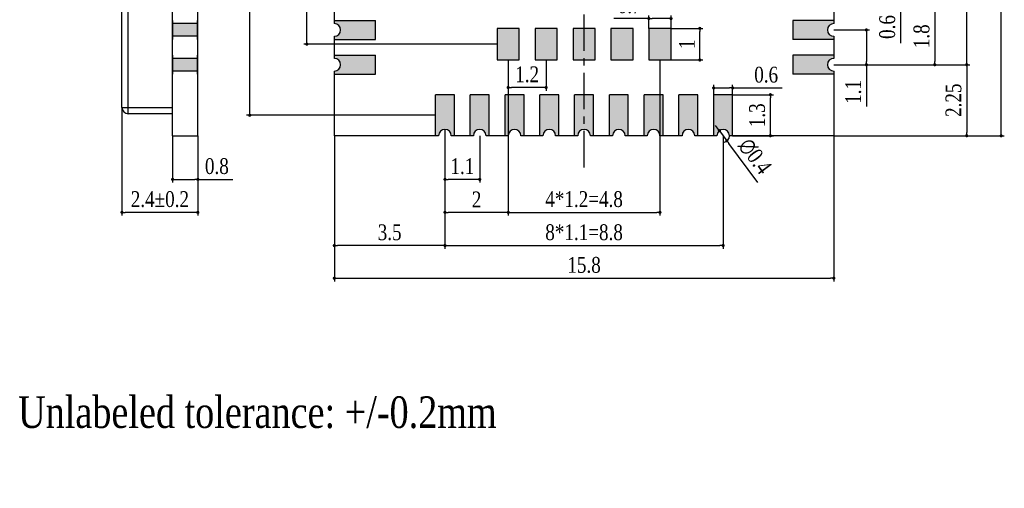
# Model space of a CAD drawing. Header units: millimetres. Extents: x 15541.4 to 15591.8, y 1983.2 to 2017.1.
# Tile 2 of 5: x 15560.6 to 15591.8, y 1983.2 to 1998.1. Entities that reach past the tile are written whole.
import ezdxf

# ---------------------------------------------------------------- set-up
doc = ezdxf.new("R2010")
doc.units = ezdxf.units.MM
doc.header["$LTSCALE"] = 30.734
doc.header["$PDMODE"] = 3
doc.header["$PDSIZE"] = 8
doc.linetypes.add('CENTER', pattern=[0.6, 0.375, -0.075, 0.075, -0.075])
doc.layers.get('0').update_dxf_attribs({"linetype": 'CONTINUOUS'})
doc.layers.get('Defpoints').update_dxf_attribs({"linetype": 'CONTINUOUS'})
for name, color, linetype in [('01 实线', 7, 'CONTINUOUS'), ('02___PRT_ALL_AXES', 7, 'CONTINUOUS'), ('03 标注', 3, 'CONTINUOUS'), ('05 中心线', 50, 'CENTER')]:
    doc.layers.add(name, color=color, linetype=linetype)
doc.styles.add('ST1', font='times.ttf', dxfattribs={"width": 0.8})
doc.dimstyles.new('ST-2_H2.5', dxfattribs={"dimscale": 0.2, "dimtxt": 2.5, "dimasz": 0.5, "dimexe": 0.5, "dimexo": 0, "dimgap": 0.8, "dimtad": 1, "dimdec": 3, "dimzin": 9, "dimdsep": 46, "dimtxsty": 'ST1', "dimblk": 'DOT', "dimcen": 0.1, "dimclrd": 256, "dimclre": 256, "dimclrt": 256, "dimadec": 0, "dimazin": 0, "dimtp": 0.1, "dimtm": 0.1, "dimtfac": 1, "dimtdec": 3, "dimtmove": 0, "dimatfit": 3, "dimfxl": 0, "dimtolj": 1, "dimlwd": -1, "dimlwe": -1, "dimarcsym": 0})

# ---------------------------------------------------------------- blocks, each defined once
blk = doc.blocks.new('_Dot')
at = {"color": 0, "linetype": 'ByBlock', "lineweight": -2}
blk.add_line((-0.5, 0), (-1, 0), dxfattribs=at)
at = {"color": 0, "linetype": 'ByBlock', "const_width": 0.5}
blk.add_lwpolyline([(-0.25, 0, 1), (0.25, 0, 1)], format="xyb", close=True, dxfattribs=at)
blk = doc.blocks.new('*D33')
at = {"layer": '01 实线'}
for p, q in [((15563.863, 1995.276), (15563.863, 1991.852)), ((15566.263, 1994.376), (15566.263, 1991.852)), ((15566.163, 1991.952), (15563.963, 1991.952))]:
    blk.add_line(p, q, dxfattribs=at)
at = {"layer": 'Defpoints', "color": 0}
for p in [(15563.863, 1995.276), (15566.263, 1994.376), (15563.863, 1991.952)]:
    blk.add_point(p, dxfattribs=at)
at = {"layer": '01 实线', "xscale": 0.1, "yscale": 0.1, "zscale": 0.1, "rotation": 180}
blk.add_blockref('_Dot', (15563.863, 1991.952), dxfattribs=at)
at = {"layer": '01 实线', "xscale": 0.1, "yscale": 0.1, "zscale": 0.1}
blk.add_blockref('_Dot', (15566.263, 1991.952), dxfattribs=at)
at = {"layer": '01 实线', "insert": (15565.063, 1992.367), "char_height": 0.5, "attachment_point": 5, "style": 'ST1'}
blk.add_mtext('\\A1;2.4±0.2', dxfattribs=at)
blk = doc.blocks.new('*D34')
at = {"layer": '01 实线'}
for p, q in [((15565.463, 1994.376), (15565.463, 1992.896)), ((15566.263, 1994.376), (15566.263, 1992.896)), ((15565.563, 1992.996), (15566.163, 1992.996)), ((15566.263, 1992.996), (15567.366, 1992.996))]:
    blk.add_line(p, q, dxfattribs=at)
at = {"layer": 'Defpoints', "color": 0}
for p in [(15565.463, 1994.376), (15566.263, 1994.376), (15566.263, 1992.996)]:
    blk.add_point(p, dxfattribs=at)
at = {"layer": '01 实线', "xscale": 0.1, "yscale": 0.1, "zscale": 0.1, "rotation": 180}
blk.add_blockref('_Dot', (15565.463, 1992.996), dxfattribs=at)
at = {"layer": '01 实线', "xscale": 0.1, "yscale": 0.1, "zscale": 0.1}
blk.add_blockref('_Dot', (15566.263, 1992.996), dxfattribs=at)
at = {"layer": '01 实线', "insert": (15566.865, 1993.411), "char_height": 0.5, "attachment_point": 5, "style": 'ST1'}
blk.add_mtext('\\A1;0.8', dxfattribs=at)
blk = doc.blocks.new('*D35')
at = {"layer": '01 实线'}
for p, q in [((15570.581, 1994.376), (15570.581, 1989.769)), ((15586.381, 1994.376), (15586.381, 1989.769)), ((15570.681, 1989.869), (15586.281, 1989.869))]:
    blk.add_line(p, q, dxfattribs=at)
at = {"layer": 'Defpoints', "color": 0}
for p in [(15570.581, 1994.376), (15586.381, 1994.376), (15586.381, 1989.869)]:
    blk.add_point(p, dxfattribs=at)
at = {"layer": '01 实线', "xscale": 0.1, "yscale": 0.1, "zscale": 0.1, "rotation": 180}
blk.add_blockref('_Dot', (15570.581, 1989.869), dxfattribs=at)
at = {"layer": '01 实线', "xscale": 0.1, "yscale": 0.1, "zscale": 0.1}
blk.add_blockref('_Dot', (15586.381, 1989.869), dxfattribs=at)
at = {"layer": '01 实线', "insert": (15578.481, 1990.284), "char_height": 0.5, "attachment_point": 5, "style": 'ST1'}
blk.add_mtext('\\A1;15.8', dxfattribs=at)
blk = doc.blocks.new('*D36')
at = {"layer": '01 实线'}
for p, q in [((15570.581, 1994.376), (15570.581, 1990.803)), ((15574.081, 1994.376), (15574.081, 1990.803)), ((15573.981, 1990.903), (15570.681, 1990.903))]:
    blk.add_line(p, q, dxfattribs=at)
at = {"layer": 'Defpoints', "color": 0}
for p in [(15570.581, 1994.376), (15574.081, 1994.376), (15570.581, 1990.903)]:
    blk.add_point(p, dxfattribs=at)
at = {"layer": '01 实线', "xscale": 0.1, "yscale": 0.1, "zscale": 0.1, "rotation": 180}
blk.add_blockref('_Dot', (15570.581, 1990.903), dxfattribs=at)
at = {"layer": '01 实线', "xscale": 0.1, "yscale": 0.1, "zscale": 0.1}
blk.add_blockref('_Dot', (15574.081, 1990.903), dxfattribs=at)
at = {"layer": '01 实线', "insert": (15572.331, 1991.318), "char_height": 0.5, "attachment_point": 5, "style": 'ST1'}
blk.add_mtext('\\A1;3.5', dxfattribs=at)
blk = doc.blocks.new('*D37')
at = {"layer": '01 实线'}
for p, q in [((15574.081, 1994.376), (15574.081, 1990.803)), ((15582.881, 1994.376), (15582.881, 1990.803)), ((15574.181, 1990.903), (15582.781, 1990.903))]:
    blk.add_line(p, q, dxfattribs=at)
at = {"layer": 'Defpoints', "color": 0}
for p in [(15574.081, 1994.376), (15582.881, 1994.376), (15582.881, 1990.903)]:
    blk.add_point(p, dxfattribs=at)
at = {"layer": '01 实线', "xscale": 0.1, "yscale": 0.1, "zscale": 0.1, "rotation": 180}
blk.add_blockref('_Dot', (15574.081, 1990.903), dxfattribs=at)
at = {"layer": '01 实线', "xscale": 0.1, "yscale": 0.1, "zscale": 0.1}
blk.add_blockref('_Dot', (15582.881, 1990.903), dxfattribs=at)
at = {"layer": '01 实线', "insert": (15578.481, 1991.318), "char_height": 0.5, "attachment_point": 5, "style": 'ST1'}
blk.add_mtext('\\A1;8*1.1=8.8', dxfattribs=at)
blk = doc.blocks.new('*D38')
at = {"layer": '01 实线'}
for p, q in [((15585.681, 2012.076), (15591.775, 2012.076)), ((15591.675, 1994.476), (15591.675, 2011.976)), ((15586.381, 1994.376), (15591.775, 1994.376))]:
    blk.add_line(p, q, dxfattribs=at)
at = {"layer": 'Defpoints', "color": 0}
for p in [(15585.681, 2012.076), (15591.675, 2012.076), (15586.381, 1994.376)]:
    blk.add_point(p, dxfattribs=at)
at = {"layer": '01 实线', "xscale": 0.1, "yscale": 0.1, "zscale": 0.1}
for p, rotation in [((15591.675, 2012.076), 90), ((15591.675, 1994.376), 270)]:
    blk.add_blockref('_Dot', p, dxfattribs=dict(at, rotation=rotation))
at = {"layer": '01 实线', "insert": (15591.26, 2003.226), "char_height": 0.5, "attachment_point": 5, "rotation": 90, "style": 'ST1'}
blk.add_mtext('\\A1;17.7', dxfattribs=at)
blk = doc.blocks.new('*D39')
at = {"layer": '01 实线'}
for p, q in [((15586.381, 1996.626), (15590.685, 1996.626)), ((15590.585, 1996.526), (15590.585, 1994.476)), ((15586.381, 1994.376), (15590.685, 1994.376))]:
    blk.add_line(p, q, dxfattribs=at)
at = {"layer": 'Defpoints', "color": 0}
for p in [(15586.381, 1996.626), (15586.381, 1994.376), (15590.585, 1994.376)]:
    blk.add_point(p, dxfattribs=at)
at = {"layer": '01 实线', "xscale": 0.1, "yscale": 0.1, "zscale": 0.1}
for p, rotation in [((15590.585, 1996.626), 90), ((15590.585, 1994.376), 270)]:
    blk.add_blockref('_Dot', p, dxfattribs=dict(at, rotation=rotation))
at = {"layer": '01 实线', "insert": (15590.17, 1995.501), "char_height": 0.5, "attachment_point": 5, "rotation": 90, "style": 'ST1'}
blk.add_mtext('\\A1;2.25', dxfattribs=at)
blk = doc.blocks.new('*D40')
at = {"layer": '01 实线'}
for p, q in [((15586.381, 2009.826), (15590.685, 2009.826)), ((15590.585, 1996.726), (15590.585, 2009.726)), ((15586.381, 1996.626), (15590.685, 1996.626))]:
    blk.add_line(p, q, dxfattribs=at)
at = {"layer": 'Defpoints', "color": 0}
for p in [(15586.381, 2009.826), (15590.585, 2009.826), (15586.381, 1996.626)]:
    blk.add_point(p, dxfattribs=at)
at = {"layer": '01 实线', "xscale": 0.1, "yscale": 0.1, "zscale": 0.1}
for p, rotation in [((15590.585, 2009.826), 90), ((15590.585, 1996.626), 270)]:
    blk.add_blockref('_Dot', p, dxfattribs=dict(at, rotation=rotation))
at = {"layer": '01 实线', "insert": (15590.17, 2003.226), "char_height": 0.5, "attachment_point": 5, "rotation": 90, "style": 'ST1'}
blk.add_mtext('\\A1;12*1.1=13.2', dxfattribs=at)
blk = doc.blocks.new('*D41')
at = {"layer": '01 实线'}
for p, q in [((15576.081, 1996.776), (15576.081, 1991.852)), ((15574.081, 1994.576), (15574.081, 1991.852)), ((15575.981, 1991.952), (15574.181, 1991.952))]:
    blk.add_line(p, q, dxfattribs=at)
at = {"layer": 'Defpoints', "color": 0}
for p in [(15576.081, 1996.776), (15574.081, 1994.576), (15574.081, 1991.952)]:
    blk.add_point(p, dxfattribs=at)
at = {"layer": '01 实线', "xscale": 0.1, "yscale": 0.1, "zscale": 0.1, "rotation": 180}
blk.add_blockref('_Dot', (15574.081, 1991.952), dxfattribs=at)
at = {"layer": '01 实线', "xscale": 0.1, "yscale": 0.1, "zscale": 0.1}
blk.add_blockref('_Dot', (15576.081, 1991.952), dxfattribs=at)
at = {"layer": '01 实线', "insert": (15575.081, 1992.362), "char_height": 0.5, "attachment_point": 5, "style": 'ST1'}
blk.add_mtext('\\A1;2', dxfattribs=at)
blk = doc.blocks.new('*D42')
at = {"layer": '01 实线'}
for p, q in [((15576.081, 1996.776), (15576.081, 1991.852)), ((15580.881, 1996.776), (15580.881, 1991.852)), ((15576.181, 1991.952), (15580.781, 1991.952))]:
    blk.add_line(p, q, dxfattribs=at)
at = {"layer": 'Defpoints', "color": 0}
for p in [(15576.081, 1996.776), (15580.881, 1996.776), (15580.881, 1991.952)]:
    blk.add_point(p, dxfattribs=at)
at = {"layer": '01 实线', "xscale": 0.1, "yscale": 0.1, "zscale": 0.1, "rotation": 180}
blk.add_blockref('_Dot', (15576.081, 1991.952), dxfattribs=at)
at = {"layer": '01 实线', "xscale": 0.1, "yscale": 0.1, "zscale": 0.1}
blk.add_blockref('_Dot', (15580.881, 1991.952), dxfattribs=at)
at = {"layer": '01 实线', "insert": (15578.481, 1992.367), "char_height": 0.5, "attachment_point": 5, "style": 'ST1'}
blk.add_mtext('\\A1;4*1.2=4.8', dxfattribs=at)
blk = doc.blocks.new('*D43')
at = {"layer": '01 实线'}
for p, q in [((15583.981, 1998.426), (15589.674, 1998.426)), ((15589.574, 1998.326), (15589.574, 1996.726)), ((15586.381, 1996.626), (15589.674, 1996.626))]:
    blk.add_line(p, q, dxfattribs=at)
at = {"layer": 'Defpoints', "color": 0}
for p in [(15583.981, 1998.426), (15586.381, 1996.626), (15589.574, 1996.626)]:
    blk.add_point(p, dxfattribs=at)
at = {"layer": '01 实线', "xscale": 0.1, "yscale": 0.1, "zscale": 0.1}
for p, rotation in [((15589.574, 1998.426), 90), ((15589.574, 1996.626), 270)]:
    blk.add_blockref('_Dot', p, dxfattribs=dict(at, rotation=rotation))
at = {"layer": '01 实线', "insert": (15589.159, 1997.526), "char_height": 0.5, "attachment_point": 5, "rotation": 90, "style": 'ST1'}
blk.add_mtext('\\A1;1.8', dxfattribs=at)
blk = doc.blocks.new('*D45')
at = {"layer": '01 实线'}
for p, q in [((15582.181, 1999.026), (15588.589, 1999.026)), ((15588.489, 1998.926), (15588.489, 1998.526)), ((15582.981, 1998.426), (15588.589, 1998.426)), ((15588.489, 1998.426), (15588.489, 1997.312))]:
    blk.add_line(p, q, dxfattribs=at)
at = {"layer": 'Defpoints', "color": 0}
for p in [(15582.181, 1999.026), (15582.981, 1998.426), (15588.489, 1998.426)]:
    blk.add_point(p, dxfattribs=at)
at = {"layer": '01 实线', "xscale": 0.1, "yscale": 0.1, "zscale": 0.1}
for p, rotation in [((15588.489, 1999.026), 90), ((15588.489, 1998.426), 270)]:
    blk.add_blockref('_Dot', p, dxfattribs=dict(at, rotation=rotation))
at = {"layer": '01 实线', "insert": (15588.074, 1997.819), "char_height": 0.5, "attachment_point": 5, "rotation": 90, "style": 'ST1'}
blk.add_mtext('\\A1;0.6', dxfattribs=at)
blk = doc.blocks.new('*D53')
at = {"layer": '01 实线'}
for p, q in [((15573.781, 2011.426), (15567.806, 2011.426)), ((15567.906, 1995.126), (15567.906, 2011.326)), ((15573.781, 1995.026), (15567.806, 1995.026))]:
    blk.add_line(p, q, dxfattribs=at)
at = {"layer": 'Defpoints', "color": 0}
for p in [(15567.906, 2011.426), (15573.781, 2011.426), (15573.781, 1995.026)]:
    blk.add_point(p, dxfattribs=at)
at = {"layer": '01 实线', "xscale": 0.1, "yscale": 0.1, "zscale": 0.1}
for p, rotation in [((15567.906, 2011.426), 90), ((15567.906, 1995.026), 270)]:
    blk.add_blockref('_Dot', p, dxfattribs=dict(at, rotation=rotation))
at = {"layer": '01 实线', "insert": (15567.491, 2003.226), "char_height": 0.5, "attachment_point": 5, "rotation": 90, "style": 'ST1'}
blk.add_mtext('\\A1;16.4', dxfattribs=at)
blk = doc.blocks.new('*D54')
at = {"layer": '01 实线'}
for p, q in [((15575.731, 2009.176), (15569.611, 2009.176)), ((15569.711, 1997.376), (15569.711, 2009.076)), ((15575.731, 1997.276), (15569.611, 1997.276))]:
    blk.add_line(p, q, dxfattribs=at)
at = {"layer": 'Defpoints', "color": 0}
for p in [(15569.711, 2009.176), (15575.731, 2009.176), (15575.731, 1997.276)]:
    blk.add_point(p, dxfattribs=at)
at = {"layer": '01 实线', "xscale": 0.1, "yscale": 0.1, "zscale": 0.1}
for p, rotation in [((15569.711, 2009.176), 90), ((15569.711, 1997.276), 270)]:
    blk.add_blockref('_Dot', p, dxfattribs=dict(at, rotation=rotation))
at = {"layer": '01 实线', "insert": (15569.296, 2003.226), "char_height": 0.5, "attachment_point": 5, "rotation": 90, "style": 'ST1'}
blk.add_mtext('\\A1;11.9', dxfattribs=at)
blk = doc.blocks.new('*D62')
at = {"layer": '01 实线'}
for p, q in [((15583.181, 1995.676), (15584.474, 1995.676)), ((15584.374, 1994.476), (15584.374, 1995.576)), ((15583.181, 1994.376), (15584.474, 1994.376))]:
    blk.add_line(p, q, dxfattribs=at)
at = {"layer": 'Defpoints', "color": 0}
for p in [(15583.181, 1995.676), (15584.374, 1995.676), (15583.181, 1994.376)]:
    blk.add_point(p, dxfattribs=at)
at = {"layer": '01 实线', "xscale": 0.1, "yscale": 0.1, "zscale": 0.1}
for p, rotation in [((15584.374, 1995.676), 90), ((15584.374, 1994.376), 270)]:
    blk.add_blockref('_Dot', p, dxfattribs=dict(at, rotation=rotation))
at = {"layer": '01 实线', "insert": (15583.958, 1995.026), "char_height": 0.5, "attachment_point": 5, "rotation": 90, "style": 'ST1'}
blk.add_mtext('\\A1;1.3', dxfattribs=at)
blk = doc.blocks.new('*D63')
at = {"layer": '01 实线'}
for p, q in [((15582.581, 1995.676), (15582.581, 1995.991)), ((15583.181, 1995.676), (15583.181, 1995.991)), ((15582.681, 1995.891), (15583.081, 1995.891)), ((15583.181, 1995.891), (15584.749, 1995.891))]:
    blk.add_line(p, q, dxfattribs=at)
at = {"layer": 'Defpoints', "color": 0}
for p in [(15582.581, 1995.891), (15582.581, 1995.676), (15583.181, 1995.676)]:
    blk.add_point(p, dxfattribs=at)
at = {"layer": '01 实线', "xscale": 0.1, "yscale": 0.1, "zscale": 0.1, "rotation": 180}
blk.add_blockref('_Dot', (15582.581, 1995.891), dxfattribs=at)
at = {"layer": '01 实线', "xscale": 0.1, "yscale": 0.1, "zscale": 0.1}
blk.add_blockref('_Dot', (15583.181, 1995.891), dxfattribs=at)
at = {"layer": '01 实线', "insert": (15584.242, 1996.306), "char_height": 0.5, "attachment_point": 5, "style": 'ST1'}
blk.add_mtext('\\A1;0.6', dxfattribs=at)
blk = doc.blocks.new('*D64')
at = {"layer": '01 实线'}
for p, q in [((15580.531, 1997.776), (15580.531, 1998.187)), ((15581.231, 1997.776), (15581.231, 1998.187)), ((15580.531, 1998.087), (15579.42, 1998.087)), ((15581.131, 1998.087), (15580.631, 1998.087))]:
    blk.add_line(p, q, dxfattribs=at)
at = {"layer": 'Defpoints', "color": 0}
for p in [(15580.531, 1998.087), (15580.531, 1997.776), (15581.231, 1997.776)]:
    blk.add_point(p, dxfattribs=at)
at = {"layer": '01 实线', "xscale": 0.1, "yscale": 0.1, "zscale": 0.1, "rotation": 180}
blk.add_blockref('_Dot', (15580.531, 1998.087), dxfattribs=at)
at = {"layer": '01 实线', "xscale": 0.1, "yscale": 0.1, "zscale": 0.1}
blk.add_blockref('_Dot', (15581.231, 1998.087), dxfattribs=at)
at = {"layer": '01 实线', "insert": (15579.926, 1998.502), "char_height": 0.5, "attachment_point": 5, "style": 'ST1'}
blk.add_mtext('\\A1;0.7', dxfattribs=at)
blk = doc.blocks.new('*D65')
at = {"layer": '01 实线'}
for p, q in [((15581.231, 1997.776), (15582.243, 1997.776)), ((15582.143, 1996.876), (15582.143, 1997.676)), ((15581.231, 1996.776), (15582.243, 1996.776))]:
    blk.add_line(p, q, dxfattribs=at)
at = {"layer": 'Defpoints', "color": 0}
for p in [(15581.231, 1997.776), (15582.143, 1997.776), (15581.231, 1996.776)]:
    blk.add_point(p, dxfattribs=at)
at = {"layer": '01 实线', "xscale": 0.1, "yscale": 0.1, "zscale": 0.1}
for p, rotation in [((15582.143, 1997.776), 90), ((15582.143, 1996.776), 270)]:
    blk.add_blockref('_Dot', p, dxfattribs=dict(at, rotation=rotation))
at = {"layer": '01 实线', "insert": (15581.733, 1997.276), "char_height": 0.5, "attachment_point": 5, "rotation": 90, "style": 'ST1'}
blk.add_mtext('\\A1;1', dxfattribs=at)
blk = doc.blocks.new('*D66')
at = {"layer": '01 实线'}
for p, q in [((15582.703, 1994.617), (15582.643, 1994.698)), ((15582.762, 1994.537), (15583, 1994.216)), ((15583.978, 1992.895), (15583.06, 1994.135))]:
    blk.add_line(p, q, dxfattribs=at)
blk.add_arc((15582.881, 1994.376), 0.2, 277.8596, 0, dxfattribs=at)
at = {"layer": 'Defpoints', "color": 0}
for p in [(15582.762, 1994.537), (15583, 1994.216)]:
    blk.add_point(p, dxfattribs=at)
at = {"layer": '01 实线', "xscale": 0.1, "yscale": 0.1, "zscale": 0.1}
for p, rotation in [((15582.762, 1994.537), 306.5074817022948), ((15583, 1994.216), 126.5074817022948)]:
    blk.add_blockref('_Dot', p, dxfattribs=dict(at, rotation=rotation))
at = {"layer": '01 实线', "insert": (15583.887, 1993.725), "char_height": 0.5, "attachment_point": 5, "rotation": 306.5075, "style": 'ST1'}
blk.add_mtext('\\A1;∅0.4', dxfattribs=at)
blk = doc.blocks.new('*D67')
at = {"layer": '01 实线'}
for p, q in [((15574.081, 1994.376), (15574.081, 1992.896)), ((15575.181, 1994.376), (15575.181, 1992.896)), ((15575.081, 1992.996), (15574.181, 1992.996))]:
    blk.add_line(p, q, dxfattribs=at)
at = {"layer": 'Defpoints', "color": 0}
for p in [(15574.081, 1994.376), (15575.181, 1994.376), (15574.081, 1992.996)]:
    blk.add_point(p, dxfattribs=at)
at = {"layer": '01 实线', "xscale": 0.1, "yscale": 0.1, "zscale": 0.1, "rotation": 180}
blk.add_blockref('_Dot', (15574.081, 1992.996), dxfattribs=at)
at = {"layer": '01 实线', "xscale": 0.1, "yscale": 0.1, "zscale": 0.1}
blk.add_blockref('_Dot', (15575.181, 1992.996), dxfattribs=at)
at = {"layer": '01 实线', "insert": (15574.631, 1993.411), "char_height": 0.5, "attachment_point": 5, "style": 'ST1'}
blk.add_mtext('\\A1;1.1', dxfattribs=at)
blk = doc.blocks.new('*D68')
at = {"layer": '01 实线'}
for p, q in [((15576.081, 1996.776), (15576.081, 1995.803)), ((15577.281, 1996.776), (15577.281, 1995.803)), ((15577.181, 1995.903), (15576.181, 1995.903))]:
    blk.add_line(p, q, dxfattribs=at)
at = {"layer": 'Defpoints', "color": 0}
for p in [(15576.081, 1996.776), (15577.281, 1996.776), (15576.081, 1995.903)]:
    blk.add_point(p, dxfattribs=at)
at = {"layer": '01 实线', "xscale": 0.1, "yscale": 0.1, "zscale": 0.1, "rotation": 180}
blk.add_blockref('_Dot', (15576.081, 1995.903), dxfattribs=at)
at = {"layer": '01 实线', "xscale": 0.1, "yscale": 0.1, "zscale": 0.1}
blk.add_blockref('_Dot', (15577.281, 1995.903), dxfattribs=at)
at = {"layer": '01 实线', "insert": (15576.681, 1996.318), "char_height": 0.5, "attachment_point": 5, "style": 'ST1'}
blk.add_mtext('\\A1;1.2', dxfattribs=at)
blk = doc.blocks.new('*D69')
at = {"layer": '01 实线'}
for p, q in [((15586.381, 1997.726), (15587.512, 1997.726)), ((15587.412, 1997.626), (15587.412, 1996.726)), ((15586.381, 1996.626), (15587.512, 1996.626)), ((15587.412, 1996.626), (15587.412, 1995.306))]:
    blk.add_line(p, q, dxfattribs=at)
at = {"layer": 'Defpoints', "color": 0}
for p in [(15586.381, 1997.726), (15586.381, 1996.626), (15587.412, 1996.626)]:
    blk.add_point(p, dxfattribs=at)
at = {"layer": '01 实线', "xscale": 0.1, "yscale": 0.1, "zscale": 0.1}
for p, rotation in [((15587.412, 1997.726), 90), ((15587.412, 1996.626), 270)]:
    blk.add_blockref('_Dot', p, dxfattribs=dict(at, rotation=rotation))
at = {"layer": '01 实线', "insert": (15586.997, 1995.765), "char_height": 0.5, "attachment_point": 5, "rotation": 90, "style": 'ST1'}
blk.add_mtext('\\A1;1.1', dxfattribs=at)

msp = doc.modelspace()

# ---------------------------------------------------------------- hatches: boundary and pattern name
at = {"layer": '03 标注', "ltscale": 0.05}
h = msp.add_hatch(color=0, dxfattribs=at)
h.dxf.hatch_style = 1
h.paths.add_polyline_path([(15566.2532, 1997.9263), (15565.4732, 1997.9263), (15565.4732, 1997.5263), (15566.2532, 1997.5263)])
h = msp.add_hatch(color=0, dxfattribs=at)
h.dxf.hatch_style = 1
h.paths.add_polyline_path([(15571.8811, 1998.0263), (15570.5811, 1998.0263), (15570.5811, 1997.9263, -1), (15570.5811, 1997.5263), (15570.5811, 1997.4263), (15571.8811, 1997.4263)])
h = msp.add_hatch(color=0, dxfattribs=at)
h.dxf.hatch_style = 1
h.paths.add_polyline_path([(15586.3811, 1997.9263), (15586.3811, 1998.0263), (15585.0811, 1998.0263), (15585.0811, 1997.4263), (15586.3811, 1997.4263), (15586.3811, 1997.5263, -1)])
h = msp.add_hatch(color=0, dxfattribs=at)
h.dxf.hatch_style = 1
h.paths.add_polyline_path([(15576.4311, 1997.7763), (15575.7311, 1997.7763), (15575.7311, 1996.7763), (15576.4311, 1996.7763)])
h = msp.add_hatch(color=0, dxfattribs=at)
h.dxf.hatch_style = 1
h.paths.add_polyline_path([(15577.6311, 1997.7763), (15576.9311, 1997.7763), (15576.9311, 1996.7763), (15577.6311, 1996.7763)])
h = msp.add_hatch(color=0, dxfattribs=at)
h.dxf.hatch_style = 1
h.paths.add_polyline_path([(15578.8311, 1997.7763), (15578.1311, 1997.7763), (15578.1311, 1996.7763), (15578.8311, 1996.7763)])
h = msp.add_hatch(color=0, dxfattribs=at)
h.dxf.hatch_style = 1
h.paths.add_polyline_path([(15580.0311, 1997.7763), (15579.3311, 1997.7763), (15579.3311, 1996.7763), (15580.0311, 1996.7763)])
h = msp.add_hatch(color=0, dxfattribs=at)
h.dxf.hatch_style = 1
h.paths.add_polyline_path([(15581.2311, 1997.7763), (15580.5311, 1997.7763), (15580.5311, 1996.7763), (15581.2311, 1996.7763)])
h = msp.add_hatch(color=0, dxfattribs=at)
h.dxf.hatch_style = 1
h.paths.add_polyline_path([(15571.8811, 1996.9263), (15570.5811, 1996.9263), (15570.5811, 1996.8263, -1), (15570.5811, 1996.4263), (15570.5811, 1996.3263), (15571.8811, 1996.3263)])
h = msp.add_hatch(color=0, dxfattribs=at)
h.dxf.hatch_style = 1
h.paths.add_polyline_path([(15586.3811, 1996.8263), (15586.3811, 1996.9263), (15585.0811, 1996.9263), (15585.0811, 1996.3263), (15586.3811, 1996.3263), (15586.3811, 1996.4263, -1)])
h = msp.add_hatch(color=0, dxfattribs=at)
h.dxf.hatch_style = 1
h.paths.add_polyline_path([(15566.2532, 1996.8263), (15565.4732, 1996.8263), (15565.4732, 1996.4263), (15566.2532, 1996.4263)])
h = msp.add_hatch(color=0, dxfattribs=at)
h.dxf.hatch_style = 1
h.paths.add_polyline_path([(15574.3811, 1995.6763), (15573.7811, 1995.6763), (15573.7811, 1994.3763), (15573.8811, 1994.3763, -1), (15574.2811, 1994.3763), (15574.3811, 1994.3763)])
h = msp.add_hatch(color=0, dxfattribs=at)
h.dxf.hatch_style = 1
h.paths.add_polyline_path([(15575.4811, 1995.6763), (15574.8811, 1995.6763), (15574.8811, 1994.3763), (15574.9811, 1994.3763, -1), (15575.3811, 1994.3763), (15575.4811, 1994.3763)])
h = msp.add_hatch(color=0, dxfattribs=at)
h.dxf.hatch_style = 1
h.paths.add_polyline_path([(15576.5811, 1995.6763), (15575.9811, 1995.6763), (15575.9811, 1994.3763), (15576.0811, 1994.3763, -1), (15576.4811, 1994.3763), (15576.5811, 1994.3763)])
h = msp.add_hatch(color=0, dxfattribs=at)
h.dxf.hatch_style = 1
h.paths.add_polyline_path([(15577.6811, 1995.6763), (15577.0811, 1995.6763), (15577.0811, 1994.3763), (15577.1811, 1994.3763, -1), (15577.5811, 1994.3763), (15577.6811, 1994.3763)])
h = msp.add_hatch(color=0, dxfattribs=at)
h.dxf.hatch_style = 1
h.paths.add_polyline_path([(15578.7811, 1995.6763), (15578.1811, 1995.6763), (15578.1811, 1994.3763), (15578.2811, 1994.3763, -1), (15578.6811, 1994.3763), (15578.7811, 1994.3763)])
h = msp.add_hatch(color=0, dxfattribs=at)
h.dxf.hatch_style = 1
h.paths.add_polyline_path([(15579.8811, 1995.6763), (15579.2811, 1995.6763), (15579.2811, 1994.3763), (15579.3811, 1994.3763, -1), (15579.7811, 1994.3763), (15579.8811, 1994.3763)])
h = msp.add_hatch(color=0, dxfattribs=at)
h.dxf.hatch_style = 1
h.paths.add_polyline_path([(15580.9811, 1995.6763), (15580.3811, 1995.6763), (15580.3811, 1994.3763), (15580.4811, 1994.3763, -1), (15580.8811, 1994.3763), (15580.9811, 1994.3763)])
h = msp.add_hatch(color=0, dxfattribs=at)
h.dxf.hatch_style = 1
h.paths.add_polyline_path([(15582.0811, 1995.6763), (15581.4811, 1995.6763), (15581.4811, 1994.3763), (15581.5811, 1994.3763, -1), (15581.9811, 1994.3763), (15582.0811, 1994.3763)])
h = msp.add_hatch(color=0, dxfattribs=at)
h.dxf.hatch_style = 1
h.paths.add_polyline_path([(15583.1811, 1995.6763), (15582.5811, 1995.6763), (15582.5811, 1994.3763), (15582.6811, 1994.3763, -1), (15583.0811, 1994.3763), (15583.1811, 1994.3763)])

# ---------------------------------------------------------------- linework, layer by layer
at = {"layer": '02___PRT_ALL_AXES', "color": 7, "linetype": 'Continuous'}
for p, q in [((15565.4632, 1994.3763), (15565.4632, 2012.0763)), ((15566.2632, 1994.3763), (15566.2632, 2012.0763)), ((15563.8632, 1995.2763), (15563.8632, 2011.1763)), ((15564.0632, 1995.2763), (15564.0632, 2011.1763)), ((15570.5811, 1997.9263), (15570.5811, 1998.6263)), ((15586.3811, 1998.6263), (15586.3811, 1997.9263)), ((15565.4732, 1998.0263), (15565.4632, 1998.0263)), ((15565.4732, 1997.4263), (15565.4732, 1998.0263)), ((15566.2532, 1997.9263), (15565.4732, 1997.9263)), ((15566.2632, 1998.0263), (15566.2532, 1998.0263)), ((15566.2532, 1997.4263), (15566.2532, 1998.0263)), ((15570.5811, 1998.0263), (15571.8811, 1998.0263)), ((15571.8811, 1997.4263), (15571.8811, 1998.0263)), ((15586.3811, 1998.0263), (15585.0811, 1998.0263)), ((15585.0811, 1998.0263), (15585.0811, 1997.4263)), ((15566.2532, 1997.5263), (15565.4732, 1997.5263)), ((15570.5811, 1996.8263), (15570.5811, 1997.5263)), ((15576.4311, 1997.7763), (15575.7311, 1997.7763)), ((15575.7311, 1997.7763), (15575.7311, 1996.7763)), ((15576.4311, 1996.7763), (15576.4311, 1997.7763)), ((15577.6311, 1997.7763), (15576.9311, 1997.7763)), ((15576.9311, 1997.7763), (15576.9311, 1996.7763)), ((15577.6311, 1996.7763), (15577.6311, 1997.7763)), ((15578.8311, 1997.7763), (15578.1311, 1997.7763)), ((15578.1311, 1997.7763), (15578.1311, 1996.7763)), ((15578.8311, 1996.7763), (15578.8311, 1997.7763)), ((15580.0311, 1997.7763), (15579.3311, 1997.7763)), ((15579.3311, 1997.7763), (15579.3311, 1996.7763)), ((15580.0311, 1996.7763), (15580.0311, 1997.7763)), ((15581.2311, 1997.7763), (15580.5311, 1997.7763)), ((15580.5311, 1997.7763), (15580.5311, 1996.7763)), ((15581.2311, 1996.7763), (15581.2311, 1997.7763)), ((15586.3811, 1997.5263), (15586.3811, 1996.8263)), ((15565.4732, 1997.4263), (15565.4632, 1997.4263)), ((15566.2632, 1997.4263), (15566.2532, 1997.4263)), ((15570.5811, 1997.4263), (15571.8811, 1997.4263)), ((15586.3811, 1997.4263), (15585.0811, 1997.4263)), ((15565.4732, 1996.9263), (15565.4632, 1996.9263)), ((15565.4732, 1996.3263), (15565.4732, 1996.9263)), ((15566.2632, 1996.9263), (15566.2532, 1996.9263)), ((15566.2532, 1996.3263), (15566.2532, 1996.9263)), ((15570.5811, 1996.9263), (15571.8811, 1996.9263)), ((15571.8811, 1996.3263), (15571.8811, 1996.9263)), ((15586.3811, 1996.9263), (15585.0811, 1996.9263)), ((15585.0811, 1996.9263), (15585.0811, 1996.3263)), ((15566.2532, 1996.8263), (15565.4732, 1996.8263)), ((15575.7311, 1996.7763), (15576.4311, 1996.7763)), ((15576.9311, 1996.7763), (15577.6311, 1996.7763)), ((15578.1311, 1996.7763), (15578.8311, 1996.7763)), ((15579.3311, 1996.7763), (15580.0311, 1996.7763)), ((15580.5311, 1996.7763), (15581.2311, 1996.7763)), ((15565.4732, 1996.3263), (15565.4632, 1996.3263)), ((15566.2532, 1996.4263), (15565.4732, 1996.4263)), ((15566.2632, 1996.3263), (15566.2532, 1996.3263)), ((15570.5811, 1994.3763), (15570.5811, 1996.4263)), ((15570.5811, 1996.3263), (15571.8811, 1996.3263)), ((15586.3811, 1996.3263), (15585.0811, 1996.3263)), ((15586.3811, 1996.4263), (15586.3811, 1994.3763)), ((15574.3811, 1995.6763), (15573.7811, 1995.6763)), ((15573.7811, 1994.3763), (15573.7811, 1995.6763)), ((15574.3811, 1994.3763), (15574.3811, 1995.6763)), ((15575.4811, 1995.6763), (15574.8811, 1995.6763)), ((15574.8811, 1994.3763), (15574.8811, 1995.6763)), ((15575.4811, 1994.3763), (15575.4811, 1995.6763)), ((15576.5811, 1995.6763), (15575.9811, 1995.6763)), ((15575.9811, 1994.3763), (15575.9811, 1995.6763)), ((15576.5811, 1994.3763), (15576.5811, 1995.6763)), ((15577.6811, 1995.6763), (15577.0811, 1995.6763)), ((15577.0811, 1994.3763), (15577.0811, 1995.6763)), ((15577.6811, 1994.3763), (15577.6811, 1995.6763)), ((15578.7811, 1995.6763), (15578.1811, 1995.6763)), ((15578.1811, 1994.3763), (15578.1811, 1995.6763)), ((15578.7811, 1994.3763), (15578.7811, 1995.6763)), ((15579.8811, 1995.6763), (15579.2811, 1995.6763)), ((15579.2811, 1994.3763), (15579.2811, 1995.6763)), ((15579.8811, 1994.3763), (15579.8811, 1995.6763)), ((15580.9811, 1995.6763), (15580.3811, 1995.6763)), ((15580.3811, 1994.3763), (15580.3811, 1995.6763)), ((15580.9811, 1994.3763), (15580.9811, 1995.6763)), ((15582.0811, 1995.6763), (15581.4811, 1995.6763)), ((15581.4811, 1994.3763), (15581.4811, 1995.6763)), ((15582.0811, 1994.3763), (15582.0811, 1995.6763)), ((15583.1811, 1995.6763), (15582.5811, 1995.6763)), ((15582.5811, 1994.3763), (15582.5811, 1995.6763)), ((15583.1811, 1994.3763), (15583.1811, 1995.6763)), ((15563.8632, 1995.2763), (15565.4632, 1995.2763)), ((15564.0632, 1995.0763), (15564.0632, 1995.2763)), ((15565.4632, 1995.0763), (15564.0632, 1995.0763)), ((15565.4632, 1994.3763), (15566.2632, 1994.3763)), ((15573.8811, 1994.3763), (15570.5811, 1994.3763)), ((15574.9811, 1994.3763), (15574.2811, 1994.3763)), ((15576.0811, 1994.3763), (15575.3811, 1994.3763)), ((15577.1811, 1994.3763), (15576.4811, 1994.3763)), ((15578.2811, 1994.3763), (15577.5811, 1994.3763)), ((15579.3811, 1994.3763), (15578.6811, 1994.3763)), ((15580.4811, 1994.3763), (15579.7811, 1994.3763)), ((15581.5811, 1994.3763), (15580.8811, 1994.3763)), ((15582.6811, 1994.3763), (15581.9811, 1994.3763)), ((15586.3811, 1994.3763), (15583.0811, 1994.3763))]:
    msp.add_line(p, q, dxfattribs=at)
for centre, start, end in [((15570.5811, 1997.7263), 270, 90), ((15586.3811, 1997.7263), 90, 270), ((15570.5811, 1996.6263), 270, 90), ((15586.3811, 1996.6263), 90, 270), ((15564.0632, 1995.2763), 180, 270), ((15574.0811, 1994.3763), 0, 180), ((15575.1811, 1994.3763), 0, 180), ((15576.2811, 1994.3763), 0, 180), ((15577.3811, 1994.3763), 0, 180), ((15578.4811, 1994.3763), 0, 180), ((15579.5811, 1994.3763), 0, 180), ((15580.6811, 1994.3763), 0, 180), ((15581.7811, 1994.3763), 0, 180), ((15582.8811, 1994.3763), 0, 180)]:
    msp.add_arc(centre, 0.2, start, end, dxfattribs=at)
at = {"layer": '05 中心线', "color": 7, "ltscale": 0.1}
msp.add_line((15578.4811, 1993.3763), (15578.4811, 2013.0763), dxfattribs=at)

# ---------------------------------------------------------------- texts
at = {"layer": '01 实线', "insert": (15560.5756, 1986.1283), "char_height": 1, "width": 17.274882, "attachment_point": 1, "style": 'ST1'}
msp.add_mtext('Unlabeled tolerance: +/-0.2mm', dxfattribs=at)

# ---------------------------------------------------------------- dimensions: what is measured, and where the dimension line sits
at = {"layer": '01 实线'}
for base, p1, p2, picture, middle in [((15591.6748, 2012.0763), (15586.3811, 1994.3763), (15585.6811, 2012.0763), '*D38', (15591.2598, 2003.2263)), ((15567.9057, 2011.4263), (15573.7811, 1995.0263), (15573.7811, 2011.4263), '*D53', (15567.4906, 2003.2263)), ((15569.7112, 2009.1763), (15575.7311, 1997.2763), (15575.7311, 2009.1763), '*D54', (15569.2961, 2003.2263)), ((15588.4894, 1998.4263), (15582.1811, 1999.0263), (15582.9811, 1998.4263), '*D45', (15588.0744, 1997.8192)), ((15589.5736, 1996.6263), (15583.9811, 1998.4263), (15586.3811, 1996.6263), '*D43', (15589.1585, 1997.5263)), ((15582.1433, 1997.7763), (15581.2311, 1996.7763), (15581.2311, 1997.7763), '*D65', (15581.7333, 1997.2763)), ((15590.585, 1994.3763), (15586.3811, 1996.6263), (15586.3811, 1994.3763), '*D39', (15590.17, 1995.5013))]:
    dim = msp.add_linear_dim(base=base, p1=p1, p2=p2, angle=90, dimstyle='ST-2_H2.5', dxfattribs=at)
    dim.commit()
    dim.dimension.update_dxf_attribs({"geometry": picture, "text_midpoint": middle})
dim = msp.add_linear_dim(base=(15590.585, 2009.8263), p1=(15586.3811, 1996.6263), p2=(15586.3811, 2009.8263), angle=90, text='12*1.1=<>', dimstyle='ST-2_H2.5', dxfattribs=at)
dim.commit()
dim.dimension.update_dxf_attribs({"geometry": '*D40', "text_midpoint": (15590.17, 2003.2263)})
for base, p1, p2, picture, middle in [((15580.5311, 1998.0873), (15581.2311, 1997.7763), (15580.5311, 1997.7763), '*D64', (15579.9258, 1998.5024)), ((15574.0811, 1991.9524), (15576.0811, 1996.7763), (15574.0811, 1994.5763), '*D41', (15575.0811, 1992.3624)), ((15576.0811, 1995.903), (15577.2811, 1996.7763), (15576.0811, 1996.7763), '*D68', (15576.6811, 1996.318)), ((15566.2632, 1992.9957), (15565.4632, 1994.3763), (15566.2632, 1994.3763), '*D34', (15566.8647, 1993.4107)), ((15586.3811, 1989.8688), (15570.5811, 1994.3763), (15586.3811, 1994.3763), '*D35', (15578.4811, 1990.2838)), ((15570.5811, 1990.9034), (15574.0811, 1994.3763), (15570.5811, 1994.3763), '*D36', (15572.3311, 1991.3184)), ((15574.0811, 1992.9957), (15575.1811, 1994.3763), (15574.0811, 1994.3763), '*D67', (15574.6311, 1993.4107))]:
    dim = msp.add_linear_dim(base=base, p1=p1, p2=p2, dimstyle='ST-2_H2.5', dxfattribs=at)
    dim.commit()
    dim.dimension.update_dxf_attribs({"geometry": picture, "text_midpoint": middle})
for base, p1, p2, picture, middle in [((15587.4117, 1996.6263), (15586.3811, 1997.7263), (15586.3811, 1996.6263), '*D69', (15587.4117, 1995.7649)), ((15584.3735, 1995.6763), (15583.1811, 1994.3763), (15583.1811, 1995.6763), '*D62', (15584.3735, 1995.0263))]:
    dim = msp.add_linear_dim(base=base, p1=p1, p2=p2, angle=90, dimstyle='ST-2_H2.5', dxfattribs=at)
    dim.commit()
    dim.dimension.update_dxf_attribs({"geometry": picture, "text_midpoint": middle, "dimtype": 160})
for base, p1, p2, text, picture, middle in [((15580.8811, 1991.9524), (15576.0811, 1996.7763), (15580.8811, 1996.7763), '4*1.2=<>', '*D42', (15578.4811, 1992.3674)), ((15582.8811, 1990.9034), (15574.0811, 1994.3763), (15582.8811, 1994.3763), '8*1.1=<>', '*D37', (15578.4811, 1991.3184))]:
    dim = msp.add_linear_dim(base=base, p1=p1, p2=p2, text=text, dimstyle='ST-2_H2.5', dxfattribs=at)
    dim.commit()
    dim.dimension.update_dxf_attribs({"geometry": picture, "text_midpoint": middle})
dim = msp.add_linear_dim(base=(15582.5811, 1995.8912), p1=(15583.1811, 1995.6763), p2=(15582.5811, 1995.6763), dimstyle='ST-2_H2.5', dxfattribs=at)
dim.commit()
dim.dimension.update_dxf_attribs({"geometry": '*D63', "text_midpoint": (15584.2417, 1995.8912), "dimtype": 160})
dim = msp.add_linear_dim(base=(15563.8632, 1991.9524), p1=(15566.2632, 1994.3763), p2=(15563.8632, 1995.2763), dimstyle='ST-2_H2.5', override={"dimtol": 1, "dimtp": 0.2, "dimtm": 0.2}, dxfattribs=at)
dim.commit()
dim.dimension.update_dxf_attribs({"geometry": '*D33', "text_midpoint": (15565.0632, 1992.3674)})
dim = msp.add_diameter_dim_2p(p1=(15582.7621, 1994.5371), p2=(15583.0001, 1994.2156), dimstyle='ST-2_H2.5', dxfattribs=at)
dim.commit()
dim.dimension.update_dxf_attribs({"geometry": '*D66', "text_midpoint": (15583.8867, 1993.7251)})

doc.saveas('drawing.dxf')
